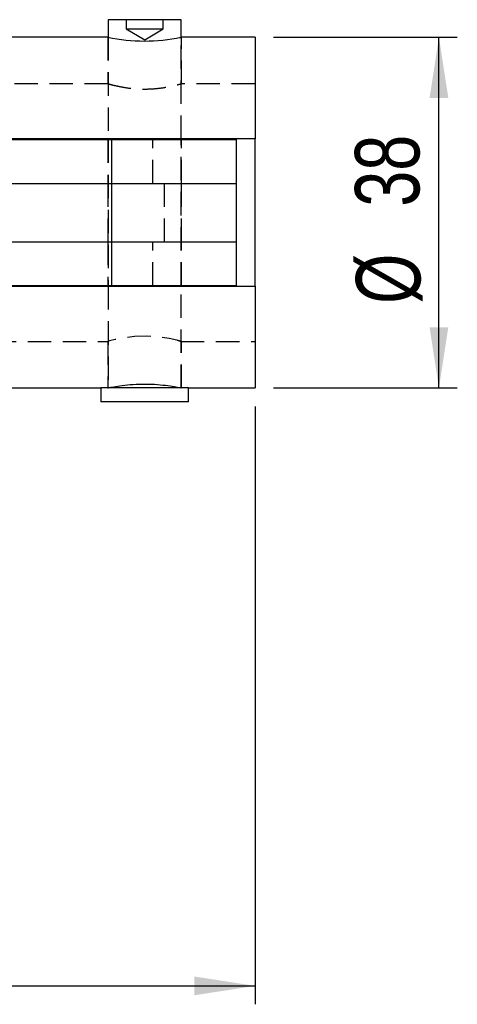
# Model space of a CAD drawing. Extents: x 101 to 797, y 38 to 582.
# Tile 12 of 25: x 298 to 346, y 182 to 289. Entities that reach past the tile are written whole.
import ezdxf

# ---------------------------------------------------------------- set-up
doc = ezdxf.new("R2010")
doc.units = 0
doc.header["$LTSCALE"] = 2
doc.linetypes.add('HIDDEN', pattern=[1.905, 1.27, -0.635])
doc.layers.get('0').update_dxf_attribs({"linetype": 'CONTINUOUS'})
doc.layers.add('FORMATO', color=179, linetype='CONTINUOUS')
doc.styles.add('SLDTEXTSTYLE0', font='TXT', dxfattribs={"width": 0.75})
doc.dimstyles.new('SLDDIMSTYLE2', dxfattribs={"dimtxt": 7, "dimasz": 6.604, "dimexe": 0, "dimexo": 0.0625, "dimgap": 1.75, "dimtad": 1, "dimdec": 0, "dimrnd": 1e-09, "dimzin": 12, "dimtxsty": 'SLDTEXTSTYLE0', "dimsah": 1, "dimcen": 0.09, "dimazin": 3, "dimtfac": 1, "dimtofl": 0, "dimtmove": 0, "dimatfit": 3, "dimtolj": 1, "dimtzin": 12})

# ---------------------------------------------------------------- blocks, each defined once
blk = doc.blocks.new('_D_5')
at = {"layer": 'FORMATO'}
for p, q in [((325.54, 286.65), (345.54, 286.65)), ((343.54, 248.55), (343.54, 286.65)), ((325.54, 248.55), (345.54, 248.55))]:
    blk.add_line(p, q, dxfattribs=at)
for points in [[(343.54, 286.65), (342.52, 280.05), (344.56, 280.05)], [(343.54, 248.55), (344.56, 255.15), (342.52, 255.15)]]:
    blk.add_solid(points, dxfattribs=at)
at = {"layer": 'FORMATO', "char_height": 7, "attachment_point": 1, "rotation": 90, "style": 'SLDTEXTSTYLE0'}
for s, insert in [('38', (334.41, 268.24)), ('%%c', (334.52, 257.68))]:
    blk.add_mtext(s, dxfattribs=dict(at, insert=insert))
blk = doc.blocks.new('_D_6')
at = {"layer": 'FORMATO'}
for p, q in [((128.7, 256.07), (128.7, 181.6)), ((323.54, 246.55), (323.54, 181.6)), ((128.7, 183.6), (323.54, 183.6))]:
    blk.add_line(p, q, dxfattribs=at)
for points in [[(128.7, 183.6), (135.3, 182.58), (135.3, 184.62)], [(323.54, 183.6), (316.94, 184.62), (316.94, 182.58)]]:
    blk.add_solid(points, dxfattribs=at)
at = {"layer": 'FORMATO', "insert": (234.66, 192.62), "char_height": 7, "attachment_point": 1, "style": 'SLDTEXTSTYLE0'}
blk.add_mtext('195', dxfattribs=at)

msp = doc.modelspace()

# ---------------------------------------------------------------- linework, layer by layer
at = {"color": 7, "linetype": 'CONTINUOUS'}
for p, q in [((307.5712, 288.549), (307.5712, 286.6426)), ((315.5087, 288.549), (307.5712, 288.549)), ((315.5087, 286.641), (315.5087, 288.549)), ((307.5399, 286.649), (287.9792, 286.649)), ((323.54, 286.649), (315.5087, 286.649)), ((323.54, 286.649), (323.54, 275.599)), ((292.0214, 275.524), (307.9744, 275.524)), ((323.54, 275.599), (292.0225, 275.599)), ((307.5712, 275.599), (307.5712, 275.524)), ((307.9744, 270.774), (307.9744, 275.524)), ((307.9744, 275.524), (321.5399, 275.524)), ((315.5087, 275.524), (315.5087, 275.599)), ((321.5399, 270.774), (321.5399, 275.524)), ((323.54, 259.599), (323.54, 275.599)), ((292.6592, 270.774), (307.9744, 270.774)), ((307.9744, 270.774), (321.5399, 270.774)), ((307.9744, 264.424), (307.9744, 270.774)), ((321.5399, 264.424), (321.5399, 270.774)), ((292.6576, 264.424), (307.9744, 264.424)), ((307.9744, 259.674), (307.9744, 264.424)), ((307.9744, 264.424), (321.5399, 264.424)), ((321.5399, 259.674), (321.5399, 264.424)), ((292.0292, 259.674), (307.9744, 259.674)), ((292.0364, 259.599), (323.54, 259.599)), ((307.5712, 259.674), (307.5712, 259.599)), ((307.9744, 259.674), (321.5399, 259.674)), ((315.5087, 259.599), (315.5087, 259.674)), ((323.54, 259.599), (323.54, 248.549)), ((218.5399, 248.549), (306.7774, 248.549)), ((306.7774, 248.549), (306.7774, 247.049)), ((316.3025, 248.549), (306.7774, 248.549)), ((316.3025, 248.549), (323.54, 248.549)), ((316.3025, 247.049), (316.3025, 248.549)), ((316.3025, 247.049), (306.7774, 247.049))]:
    msp.add_line(p, q, dxfattribs=at)
at = {"color": 7, "linetype": 'HIDDEN'}
for p, q in [((309.5399, 288.549), (309.5399, 287.549)), ((313.5399, 287.549), (313.5399, 288.549)), ((307.5399, 286.649), (307.5399, 281.599)), ((307.5712, 286.6426), (307.5712, 275.599)), ((309.5399, 287.549), (311.5399, 287.549)), ((309.5399, 287.549), (311.5399, 286.3473)), ((311.5399, 287.549), (313.5399, 287.549)), ((311.5399, 286.3473), (313.5399, 287.549)), ((315.5087, 286.649), (315.4876, 286.649)), ((315.5087, 275.599), (315.5087, 286.641)), ((315.54, 281.5837), (315.54, 286.649)), ((307.5399, 281.599), (264.5399, 281.599)), ((323.54, 281.599), (315.486, 281.599)), ((307.5399, 275.524), (307.5399, 270.774)), ((307.5712, 275.524), (307.5712, 259.674)), ((312.4348, 270.774), (312.4348, 275.524)), ((315.5087, 259.674), (315.5087, 275.524)), ((315.54, 270.774), (315.54, 275.524)), ((307.5399, 270.774), (307.5399, 264.424)), ((313.6594, 270.774), (313.6594, 264.424)), ((315.54, 264.424), (315.54, 270.774)), ((307.5399, 264.424), (307.5399, 259.674)), ((312.4348, 259.674), (312.4348, 264.424)), ((315.54, 259.674), (315.54, 264.424)), ((307.5712, 259.599), (307.5712, 248.549)), ((315.5087, 248.549), (315.5087, 259.599)), ((264.5399, 253.599), (307.5399, 253.599)), ((307.5399, 253.599), (307.5399, 248.549)), ((315.486, 253.599), (323.54, 253.599)), ((315.54, 248.549), (315.54, 253.6143))]:
    msp.add_line(p, q, dxfattribs=at)
at = {"color": 7, "linetype": 'HIDDEN', "flags": 128}
msp.add_lwpolyline([(315.0608, 253.7279), (315.0757, 253.7245), (315.498, 253.6109), (315.4706, 253.6187), (315.0311, 253.7358), (314.2138, 253.9188), (313.0687, 254.0958), (311.7477, 254.181), (310.4508, 254.1385), (309.2867, 253.9947), (308.3321, 253.8044), (307.7166, 253.6485), (307.5399, 253.599), (307.5399, 253.599)], dxfattribs=at)
at = {"color": 7, "linetype": 'CONTINUOUS'}
msp.add_arc((311.5396, 305.4745), 19.2457, 258.00529, 281.837359, dxfattribs=at)
at = {"color": 7, "linetype": 'HIDDEN'}
for points, knots in [([(315.3584, 286.6127), (315.4225, 286.6254), (315.5498, 286.6507), (315.5082, 286.6423), (315.4876, 286.6381)], [0, 0, 0, 0, 0.50323525, 1, 1, 1, 1]), ([(307.5399, 281.599), (307.5824, 281.5866), (307.6672, 281.5617), (308.3264, 281.3872), (309.3103, 281.184), (310.5665, 281.0283), (311.9224, 280.9987), (313.2083, 281.101), (314.3222, 281.29), (315.1279, 281.4821), (315.54, 281.599), (315.4984, 281.5872), (315.486, 281.5837)], [0, 0, 0, 0, 0.10446217, 0.20883007, 0.31567776, 0.42463125, 0.53076361, 0.63348465, 0.73754003, 0.84550757, 0.95403566, 1, 1, 1, 1])]:
    msp.add_open_spline(points, degree=3, knots=knots, dxfattribs=at)
at = {"color": 7, "linetype": 'CONTINUOUS'}
msp.add_open_spline([(307.5399, 248.549), (307.5832, 248.5583), (307.6697, 248.577), (308.3425, 248.7073), (309.3409, 248.8558), (310.6025, 248.9663), (311.9631, 248.9851), (313.2611, 248.9076), (314.3783, 248.7666), (315.1636, 248.6278), (315.5508, 248.5468), (315.5011, 248.5571), (315.4876, 248.5599)], degree=3, knots=[0, 0, 0, 0, 0.10578337, 0.21151279, 0.31864924, 0.42684766, 0.53347526, 0.63833715, 0.7439931, 0.85174292, 0.95966846, 1, 1, 1, 1], dxfattribs=at)

# ---------------------------------------------------------------- dimensions: what is measured, and where the dimension line sits
at = {"layer": 'FORMATO'}
dim = msp.add_linear_dim(base=(343.5399, 286.649), p1=(323.5399, 248.549), p2=(323.5399, 286.649), angle=90, text='%%c<>', dimstyle='SLDDIMSTYLE2', dxfattribs=at)
dim.commit()
dim.dimension.update_dxf_attribs({"geometry": '_D_5', "text_midpoint": (343.5399, 268.1353), "dimtype": 160})
dim = msp.add_linear_dim(base=(323.5399, 183.599), p1=(128.6975, 258.074), p2=(323.5399, 248.549), dimstyle='SLDDIMSTYLE2', dxfattribs=at)
dim.commit()
dim.dimension.update_dxf_attribs({"geometry": '_D_6', "text_midpoint": (242.4189, 183.599), "dimtype": 160})

doc.saveas('drawing.dxf')
